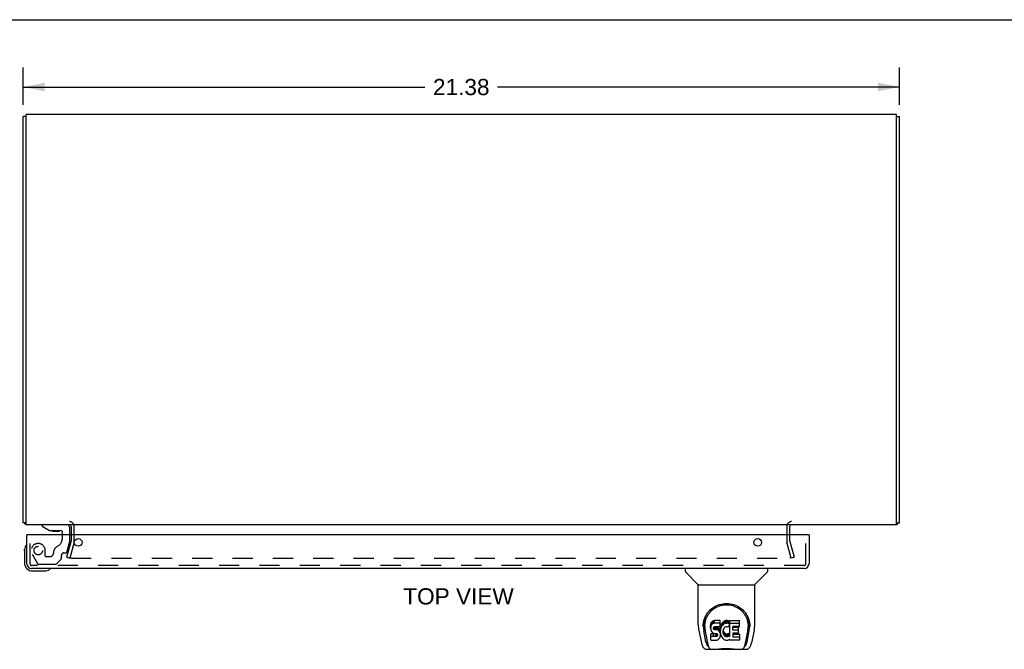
# Model space of a CAD drawing. Header units: inches. Extents: x 0 to 89.5, y 0 to 57.9.
# Tile 5 of 6: x 20.7 to 44.7, y 42.5 to 57.9. Entities that reach past the tile are written whole.
import ezdxf

# ---------------------------------------------------------------- set-up
doc = ezdxf.new("R2010")
doc.units = ezdxf.units.IN
doc.header["$LTSCALE"] = 4.921053
doc.header["$MEASUREMENT"] = 0
doc.linetypes.add('HIDDEN', pattern=[0.2, 0.1, -0.1])
doc.layers.get('0').update_dxf_attribs({"linetype": 'CONTINUOUS'})
for name, color, linetype in [('DEFAULT_2', 8, 'HIDDEN'), ('DIMENSIONS', 7, 'CONTINUOUS'), ('DOOR_ASSEMBLY', 7, 'CONTINUOUS')]:
    doc.layers.add(name, color=color, linetype=linetype)
doc.styles.get("Standard").update_dxf_attribs({"font": 'arial.ttf'})
doc.dimstyles.new('DIMSTYLE_1', dxfattribs={"dimtxt": 0.394737, "dimasz": 0.526316, "dimexe": 0.09, "dimexo": 0.07, "dimgap": 0.0375, "dimtad": 0, "dimtih": 1, "dimtoh": 1, "dimzin": 4, "dimdsep": 46, "dimtxsty": 'Standard', "dimblk": '_FILLED', "dimblk1": '_FILLED', "dimblk2": '_FILLED', "dimcen": 0.09, "dimadec": 3, "dimazin": 1, "dimtfac": 1, "dimtdec": 3, "dimtofl": 0, "dimtmove": 0, "dimatfit": 3, "dimldrblk": '_FILLED', "dimfxl": 0, "dimtolj": 1, "dimtzin": 4, "dimarcsym": 0})

# ---------------------------------------------------------------- blocks, each defined once
blk = doc.blocks.new('_FILLED')
at = {"color": 0, "linetype": 'ByBlock'}
blk.add_solid([(0, 0), (-1, 0.2), (-1, -0.2)], dxfattribs=at)
blk = doc.blocks.new('*D2')
at = {"layer": 'DIMENSIONS', "color": 2, "linetype": 'Continuous'}
for p, q in [((20.804, 55.82), (20.804, 56.728)), ((42.179, 55.82), (42.179, 56.728)), ((20.804, 56.254), (30.605, 56.254)), ((42.179, 56.254), (32.379, 56.254))]:
    blk.add_line(p, q, dxfattribs=at)
at = {"layer": 'DIMENSIONS', "color": 2, "linetype": 'Continuous', "xscale": 0.5263157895, "yscale": 0.5263157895, "zscale": 0.5263157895, "rotation": 180}
blk.add_blockref('_FILLED', (20.804, 56.254), dxfattribs=at)
at = {"layer": 'DIMENSIONS', "color": 2, "linetype": 'Continuous', "xscale": 0.5263157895, "yscale": 0.5263157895, "zscale": 0.5263157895}
blk.add_blockref('_FILLED', (42.179, 56.254), dxfattribs=at)
at = {"layer": 'DIMENSIONS', "color": 2, "linetype": 'Continuous', "insert": (31.492, 56.451), "char_height": 0.3947, "width": 1.37938, "attachment_point": 2, "line_spacing_factor": 0.9}
blk.add_mtext('21.38', dxfattribs=at)

msp = doc.modelspace()

# ---------------------------------------------------------------- linework, layer by layer
at = {"color": 7, "linetype": 'Continuous'}
for p, q in [((0, 57.895), (89.474, 57.895)), ((20.879, 55.532), (20.804, 55.532)), ((42.104, 55.532), (42.179, 55.532)), ((20.879, 45.628), (20.804, 45.628)), ((42.104, 45.628), (42.179, 45.628))]:
    msp.add_line(p, q, dxfattribs=at)
at = {"color": 3, "linetype": 'Continuous'}
for p, q in [((20.804, 45.628), (20.804, 55.532)), ((20.879, 45.585), (20.879, 55.585)), ((42.104, 55.585), (20.879, 55.585)), ((42.104, 45.585), (42.104, 55.585)), ((42.179, 45.628), (42.179, 55.532)), ((42.104, 45.585), (20.879, 45.585)), ((21.979, 45.543), (21.979, 45.342)), ((39.504, 45.342), (39.504, 45.543))]:
    msp.add_line(p, q, dxfattribs=at)
for centre, radius, start, end in [((20.921, 45.702), 0.117, 219.2384, 248.9598), ((42.062, 45.702), 0.117, 291.0378, 320.7652), ((21.937, 45.543), 0.042, 0, 90), ((39.546, 45.543), 0.042, 90, 180)]:
    msp.add_arc(centre, radius, start, end, dxfattribs=at)
at = {"layer": 'DEFAULT_2', "color": 8, "linetype": 'HIDDEN'}
for p, q in [((22.054, 45.184), (22.054, 45.543)), ((39.429, 45.543), (39.429, 45.184)), ((21.875, 44.792), (21.978, 45.178)), ((22.051, 45.158), (21.947, 44.772)), ((21.979, 45.342), (21.979, 45.184)), ((39.536, 44.772), (39.433, 45.158)), ((39.504, 45.184), (39.504, 45.342)), ((39.505, 45.178), (39.608, 44.792)), ((21.875, 44.792), (21.947, 44.772)), ((21.957, 44.791), (21.957, 44.791)), ((21.977, 44.772), (39.506, 44.772)), ((39.608, 44.792), (39.536, 44.772))]:
    msp.add_line(p, q, dxfattribs=at)
for points in [[(21.957, 44.796), (21.957, 44.794), (21.957, 44.793), (21.957, 44.791)], [(21.957, 44.791), (21.957, 44.789), (21.957, 44.787), (21.958, 44.786), (21.958, 44.784), (21.959, 44.783), (21.96, 44.781), (21.961, 44.78), (21.962, 44.778), (21.964, 44.777), (21.965, 44.776), (21.966, 44.775), (21.968, 44.774), (21.97, 44.773)], [(21.977, 44.772), (21.975, 44.772), (21.973, 44.772), (21.971, 44.773), (21.97, 44.773)], [(39.526, 44.791), (39.526, 44.791), (39.526, 44.789), (39.526, 44.787), (39.526, 44.786), (39.525, 44.784), (39.524, 44.783), (39.523, 44.781), (39.522, 44.78), (39.521, 44.778), (39.52, 44.777), (39.518, 44.776), (39.517, 44.775), (39.515, 44.774), (39.514, 44.773), (39.512, 44.773), (39.51, 44.772), (39.508, 44.772), (39.506, 44.772)], [(39.526, 44.796), (39.526, 44.794), (39.526, 44.793), (39.526, 44.791)]]:
    msp.add_lwpolyline(points, dxfattribs=at)
for centre, radius, start, end in [((21.937, 45.543), 0.117, 0, 90), ((39.546, 45.543), 0.117, 90, 180), ((21.954, 45.184), 0.025, 345, 360), ((21.954, 45.184), 0.1, 345, 360), ((39.529, 45.184), 0.1, 180, 195), ((39.529, 45.184), 0.025, 180, 195)]:
    msp.add_arc(centre, radius, start, end, dxfattribs=at)
at = {"layer": 'DOOR_ASSEMBLY', "color": 7, "linetype": 'Continuous'}
for p, q in [((21.273, 45.585), (21.273, 45.546)), ((21.273, 45.546), (21.449, 45.447)), ((21.449, 45.447), (21.726, 45.447)), ((21.537, 45.43), (21.677, 45.43)), ((21.757, 45.416), (21.757, 45.342)), ((21.942, 45.342), (21.942, 45.506)), ((20.914, 45.342), (20.899, 45.342)), ((39.959, 45.342), (39.974, 45.342)), ((20.839, 44.946), (20.842, 44.984)), ((20.839, 44.946), (20.839, 44.657)), ((21.039, 44.457), (21.328, 44.457)), ((36.957, 44.517), (36.957, 44.454)), ((38.965, 44.517), (38.965, 44.454)), ((37.266, 44.129), (36.969, 44.426)), ((38.656, 44.129), (38.954, 44.426)), ((37.272, 44.123), (38.65, 44.123)), ((37.272, 43.151), (37.272, 44.123)), ((38.65, 43.152), (38.65, 44.123)), ((37.613, 43.228), (37.605, 43.22)), ((37.623, 43.235), (37.613, 43.228)), ((37.613, 43.161), (37.613, 43.228)), ((37.645, 43.244), (37.623, 43.235)), ((37.623, 43.168), (37.623, 43.235)), ((37.668, 43.252), (37.645, 43.244)), ((37.645, 43.178), (37.645, 43.244)), ((37.808, 43.252), (37.668, 43.252)), ((37.668, 43.185), (37.668, 43.252)), ((37.809, 43.209), (37.808, 43.252)), ((37.808, 43.185), (37.808, 43.252)), ((37.904, 43.234), (37.885, 43.221)), ((37.924, 43.243), (37.904, 43.234)), ((37.904, 43.168), (37.904, 43.234)), ((37.946, 43.248), (37.924, 43.243)), ((37.924, 43.176), (37.924, 43.243)), ((37.968, 43.25), (37.946, 43.248)), ((37.946, 43.181), (37.946, 43.248)), ((37.968, 43.25), (37.99, 43.25)), ((37.968, 43.183), (37.968, 43.25)), ((38.002, 43.248), (37.99, 43.25)), ((37.99, 43.183), (37.99, 43.25)), ((38.012, 43.245), (38.002, 43.248)), ((38.002, 43.181), (38.002, 43.248)), ((38.031, 43.233), (38.012, 43.245)), ((38.012, 43.178), (38.012, 43.245)), ((38.031, 43.233), (38.031, 43.166)), ((38.032, 43.229), (38.032, 43.166)), ((38.041, 43.25), (38.278, 43.25)), ((38.041, 42.858), (38.041, 43.25)), ((38.282, 43.104), (38.282, 43.245)), ((37.287, 43.008), (37.352, 42.703)), ((37.39, 43.109), (37.39, 43.109)), ((37.39, 43.097), (37.39, 43.096)), ((37.397, 43.183), (37.396, 43.119)), ((37.459, 42.731), (37.407, 43.001)), ((37.434, 43.109), (37.434, 43.086)), ((37.443, 42.988), (37.444, 42.985)), ((37.577, 43.155), (37.575, 43.131)), ((37.575, 43.064), (37.575, 43.131)), ((37.577, 43.088), (37.575, 43.064)), ((37.575, 43.064), (37.576, 43.04)), ((37.576, 43.04), (37.58, 43.017)), ((37.582, 43.178), (37.577, 43.155)), ((37.577, 43.088), (37.577, 43.155)), ((37.582, 43.111), (37.577, 43.088)), ((37.58, 43.017), (37.588, 42.995)), ((37.591, 43.201), (37.582, 43.178)), ((37.582, 43.111), (37.582, 43.178)), ((37.591, 43.134), (37.582, 43.111)), ((37.588, 42.995), (37.601, 42.974)), ((37.605, 43.22), (37.591, 43.201)), ((37.591, 43.134), (37.591, 43.201)), ((37.605, 43.153), (37.591, 43.134)), ((37.605, 43.153), (37.605, 43.22)), ((37.613, 43.161), (37.605, 43.153)), ((37.623, 43.168), (37.613, 43.161)), ((37.645, 43.178), (37.623, 43.168)), ((37.668, 43.185), (37.645, 43.178)), ((37.646, 43.052), (37.647, 43.067)), ((37.647, 43.045), (37.646, 43.052)), ((37.647, 43.067), (37.649, 43.083)), ((37.647, 43.045), (37.647, 43.067)), ((37.649, 43.038), (37.647, 43.045)), ((37.649, 43.083), (37.652, 43.089)), ((37.649, 43.038), (37.649, 43.083)), ((37.654, 43.032), (37.649, 43.038)), ((37.652, 43.089), (37.658, 43.094)), ((37.654, 43.032), (37.654, 43.091)), ((37.66, 43.027), (37.654, 43.032)), ((37.658, 43.094), (37.672, 43.099)), ((37.66, 43.094), (37.659, 43.095)), ((37.674, 43.09), (37.66, 43.094)), ((37.66, 43.027), (37.66, 43.094)), ((37.674, 43.023), (37.66, 43.027)), ((37.808, 43.185), (37.668, 43.185)), ((37.672, 43.099), (37.687, 43.1)), ((37.698, 43.091), (37.674, 43.09)), ((37.674, 43.023), (37.674, 43.09)), ((37.698, 43.024), (37.674, 43.023)), ((37.687, 43.1), (37.8, 43.1)), ((37.722, 43.09), (37.698, 43.091)), ((37.698, 43.024), (37.698, 43.091)), ((37.722, 43.023), (37.698, 43.024)), ((37.746, 43.085), (37.722, 43.09)), ((37.722, 43.023), (37.722, 43.09)), ((37.746, 43.018), (37.722, 43.023)), ((37.757, 43.08), (37.746, 43.085)), ((37.746, 43.018), (37.746, 43.085)), ((37.757, 43.013), (37.746, 43.018)), ((37.766, 43.073), (37.757, 43.08)), ((37.757, 43.013), (37.757, 43.08)), ((37.766, 43.006), (37.757, 43.013)), ((37.784, 43.056), (37.766, 43.073)), ((37.766, 43.006), (37.766, 43.073)), ((37.784, 42.989), (37.766, 43.006)), ((37.797, 43.036), (37.784, 43.056)), ((37.784, 42.989), (37.784, 43.056)), ((37.797, 42.969), (37.784, 42.989)), ((37.806, 43.014), (37.797, 43.036)), ((37.797, 42.969), (37.797, 43.036)), ((37.8, 43.1), (37.805, 43.1)), ((37.805, 43.1), (37.807, 43.106)), ((37.807, 43.01), (37.806, 43.014)), ((37.806, 42.947), (37.806, 43.014)), ((37.807, 43.106), (37.808, 43.118)), ((37.812, 43.088), (37.807, 43.043)), ((37.807, 42.977), (37.807, 43.043)), ((37.812, 43.021), (37.807, 42.977)), ((37.809, 43.142), (37.808, 43.185)), ((37.808, 43.118), (37.809, 43.142)), ((37.809, 43.142), (37.809, 43.209)), ((37.816, 43.11), (37.812, 43.088)), ((37.812, 43.021), (37.812, 43.088)), ((37.816, 43.043), (37.812, 43.021)), ((37.822, 43.131), (37.816, 43.11)), ((37.816, 43.043), (37.816, 43.11)), ((37.822, 43.064), (37.816, 43.043)), ((37.831, 43.152), (37.822, 43.131)), ((37.822, 43.064), (37.822, 43.131)), ((37.831, 43.085), (37.822, 43.064)), ((37.841, 43.171), (37.831, 43.152)), ((37.831, 43.085), (37.831, 43.152)), ((37.841, 43.104), (37.831, 43.085)), ((37.854, 43.189), (37.841, 43.171)), ((37.841, 43.104), (37.841, 43.171)), ((37.854, 43.123), (37.841, 43.104)), ((37.869, 43.206), (37.854, 43.189)), ((37.854, 43.123), (37.854, 43.189)), ((37.869, 43.139), (37.854, 43.123)), ((37.885, 43.221), (37.869, 43.206)), ((37.869, 43.139), (37.869, 43.206)), ((37.885, 43.155), (37.869, 43.139)), ((37.881, 43.019), (37.877, 42.992)), ((37.877, 42.992), (37.877, 42.965)), ((37.878, 42.952), (37.878, 42.992)), ((37.88, 43.012), (37.881, 43.006)), ((37.884, 43.032), (37.881, 43.019)), ((37.881, 43.006), (37.891, 42.981)), ((37.881, 42.939), (37.881, 43.006)), ((37.89, 43.043), (37.884, 43.032)), ((37.885, 43.155), (37.885, 43.221)), ((37.904, 43.168), (37.885, 43.155)), ((37.904, 43.067), (37.89, 43.043)), ((37.924, 43.176), (37.904, 43.168)), ((37.913, 43.077), (37.904, 43.067)), ((37.923, 43.085), (37.913, 43.077)), ((37.948, 43.095), (37.923, 43.085)), ((37.946, 43.181), (37.924, 43.176)), ((37.968, 43.183), (37.946, 43.181)), ((37.961, 43.098), (37.948, 43.095)), ((37.974, 43.098), (37.961, 43.098)), ((37.99, 43.183), (37.968, 43.183)), ((37.988, 43.095), (37.974, 43.098)), ((38, 43.09), (37.988, 43.095)), ((38.002, 43.181), (37.99, 43.183)), ((38.012, 43.178), (38.002, 43.181)), ((38.032, 43.161), (38.006, 43.093)), ((38.031, 43.166), (38.012, 43.178)), ((38.041, 43.183), (38.278, 43.183)), ((38.111, 43.095), (38.111, 43.028)), ((38.278, 43.1), (38.116, 43.1)), ((38.116, 43.09), (38.247, 43.09)), ((38.116, 43.023), (38.247, 43.023)), ((38.251, 42.946), (38.251, 43.086)), ((38.463, 42.731), (38.516, 43.001)), ((38.478, 42.985), (38.479, 42.989)), ((38.525, 43.183), (38.526, 43.119)), ((38.532, 43.109), (38.532, 43.109)), ((38.532, 43.096), (38.532, 43.097)), ((38.635, 43.008), (38.57, 42.703)), ((37.444, 42.985), (37.501, 42.695)), ((37.578, 42.778), (37.578, 42.92)), ((37.641, 42.925), (37.582, 42.925)), ((37.582, 42.858), (37.582, 42.925)), ((37.641, 42.858), (37.582, 42.858)), ((37.582, 42.774), (37.726, 42.774)), ((37.601, 42.974), (37.617, 42.957)), ((37.617, 42.957), (37.637, 42.944)), ((37.637, 42.944), (37.648, 42.94)), ((37.702, 42.925), (37.641, 42.925)), ((37.641, 42.858), (37.641, 42.925)), ((37.702, 42.859), (37.641, 42.858)), ((37.648, 42.94), (37.66, 42.938)), ((37.66, 42.938), (37.707, 42.937)), ((37.717, 42.927), (37.702, 42.925)), ((37.702, 42.859), (37.702, 42.925)), ((37.717, 42.86), (37.702, 42.859)), ((37.707, 42.937), (37.715, 42.937)), ((37.715, 42.937), (37.722, 42.934)), ((37.724, 42.93), (37.717, 42.927)), ((37.717, 42.86), (37.717, 42.927)), ((37.724, 42.863), (37.717, 42.86)), ((37.722, 42.934), (37.728, 42.93)), ((37.725, 42.932), (37.724, 42.93)), ((37.724, 42.863), (37.724, 42.93)), ((37.729, 42.868), (37.724, 42.863)), ((37.726, 42.774), (37.738, 42.775)), ((37.728, 42.93), (37.733, 42.924)), ((37.729, 42.868), (37.729, 42.928)), ((37.739, 42.88), (37.729, 42.868)), ((37.733, 42.924), (37.739, 42.91)), ((37.738, 42.775), (37.75, 42.779)), ((37.739, 42.88), (37.739, 42.912)), ((37.739, 42.91), (37.742, 42.895)), ((37.741, 42.887), (37.739, 42.88)), ((37.741, 42.887), (37.741, 42.9)), ((37.742, 42.895), (37.741, 42.887)), ((37.75, 42.779), (37.769, 42.793)), ((37.769, 42.793), (37.786, 42.81)), ((37.786, 42.81), (37.793, 42.82)), ((37.793, 42.82), (37.798, 42.831)), ((37.806, 42.947), (37.797, 42.969)), ((37.798, 42.831), (37.807, 42.853)), ((37.812, 42.924), (37.806, 42.947)), ((37.807, 42.977), (37.808, 42.954)), ((37.807, 42.853), (37.813, 42.876)), ((37.808, 42.954), (37.811, 42.932)), ((37.811, 42.932), (37.816, 42.91)), ((37.815, 42.9), (37.812, 42.924)), ((37.813, 42.876), (37.815, 42.9)), ((37.815, 42.9), (37.815, 42.915)), ((37.816, 42.91), (37.823, 42.889)), ((37.823, 42.889), (37.844, 42.85)), ((37.844, 42.85), (37.857, 42.832)), ((37.857, 42.832), (37.871, 42.815)), ((37.871, 42.815), (37.888, 42.8)), ((37.877, 42.965), (37.878, 42.952)), ((37.878, 42.952), (37.881, 42.939)), ((37.881, 42.939), (37.891, 42.914)), ((37.888, 42.8), (37.906, 42.786)), ((37.891, 42.981), (37.905, 42.958)), ((37.891, 42.914), (37.891, 42.981)), ((37.891, 42.914), (37.905, 42.891)), ((37.905, 42.958), (37.913, 42.948)), ((37.905, 42.891), (37.905, 42.958)), ((37.905, 42.891), (37.913, 42.881)), ((37.906, 42.786), (37.915, 42.781)), ((37.913, 42.948), (37.923, 42.939)), ((37.913, 42.881), (37.913, 42.948)), ((37.913, 42.881), (37.923, 42.872)), ((37.915, 42.781), (37.926, 42.777)), ((37.923, 42.939), (37.935, 42.932)), ((37.923, 42.872), (37.923, 42.939)), ((37.923, 42.872), (37.935, 42.865)), ((37.926, 42.777), (37.948, 42.772)), ((37.935, 42.932), (37.947, 42.927)), ((37.935, 42.865), (37.935, 42.932)), ((37.935, 42.865), (37.947, 42.86)), ((37.947, 42.927), (37.96, 42.925)), ((37.947, 42.86), (37.947, 42.927)), ((37.947, 42.86), (37.96, 42.858)), ((37.948, 42.772), (37.97, 42.769)), ((37.96, 42.925), (37.974, 42.924)), ((37.96, 42.858), (37.96, 42.925)), ((37.96, 42.858), (37.974, 42.857)), ((37.97, 42.769), (37.992, 42.772)), ((37.974, 42.924), (37.987, 42.926)), ((37.974, 42.857), (37.974, 42.924)), ((37.974, 42.857), (37.987, 42.859)), ((37.987, 42.926), (37.999, 42.93)), ((37.987, 42.859), (37.987, 42.926)), ((37.987, 42.859), (37.999, 42.863)), ((37.992, 42.772), (38.013, 42.779)), ((37.999, 42.93), (38.012, 42.936)), ((37.999, 42.863), (37.999, 42.93)), ((37.999, 42.863), (38.012, 42.869)), ((38.012, 42.936), (38.023, 42.943)), ((38.012, 42.869), (38.012, 42.936)), ((38.012, 42.869), (38.023, 42.876)), ((38.013, 42.779), (38.032, 42.791)), ((38.023, 42.943), (38.023, 42.876)), ((38.029, 42.942), (38.041, 42.925)), ((38.029, 42.875), (38.041, 42.858)), ((38.043, 42.791), (38.032, 42.791)), ((38.032, 42.791), (38.032, 42.791)), ((38.043, 42.778), (38.043, 42.791)), ((38.278, 42.774), (38.047, 42.774)), ((38.112, 42.937), (38.112, 42.859)), ((38.247, 42.941), (38.117, 42.941)), ((38.117, 42.921), (38.278, 42.921)), ((38.117, 42.855), (38.278, 42.855)), ((38.283, 42.778), (38.283, 42.917)), ((38.422, 42.695), (38.478, 42.985)), ((37.476, 42.548), (38.446, 42.548)), ((37.518, 42.627), (37.511, 42.627)), ((37.517, 42.631), (37.52, 42.621)), ((37.52, 42.621), (37.52, 42.621)), ((37.563, 42.548), (37.557, 42.548)), ((37.563, 42.548), (37.562, 42.548)), ((38.361, 42.548), (38.359, 42.548)), ((38.402, 42.621), (38.406, 42.631)), ((38.402, 42.621), (38.402, 42.621)), ((38.411, 42.627), (38.404, 42.627))]:
    msp.add_line(p, q, dxfattribs=at)
at = {"layer": 'DOOR_ASSEMBLY', "color": 8, "linetype": 'HIDDEN'}
for p, q in [((21.863, 45.585), (21.273, 45.585)), ((20.974, 44.634), (20.974, 45.342)), ((21.757, 45.342), (21.757, 45.232)), ((21.873, 44.919), (21.942, 45.175)), ((21.942, 45.175), (21.942, 45.342)), ((39.899, 44.634), (39.899, 45.342)), ((21.346, 44.822), (21.346, 44.955)), ((21.025, 44.869), (21.159, 44.636)), ((21.456, 44.806), (21.362, 44.806)), ((21.619, 44.63), (21.734, 44.745)), ((21.74, 44.759), (21.74, 44.837)), ((21.799, 44.896), (21.843, 44.896)), ((39.857, 44.592), (21.016, 44.592)), ((21.185, 44.621), (21.598, 44.621))]:
    msp.add_line(p, q, dxfattribs=at)
at = {"layer": 'DOOR_ASSEMBLY', "color": 3, "linetype": 'Continuous'}
for p, q in [((20.899, 44.634), (20.899, 45.342)), ((39.959, 45.342), (20.914, 45.342)), ((39.974, 45.342), (39.974, 44.634)), ((39.857, 44.517), (21.016, 44.517))]:
    msp.add_line(p, q, dxfattribs=at)
at = {"layer": 'DOOR_ASSEMBLY', "color": 7, "linetype": 'Continuous'}
for points in [[(37.39, 43.109), (37.393, 43.151), (37.4, 43.2), (37.411, 43.247), (37.425, 43.291), (37.442, 43.333), (37.462, 43.372), (37.484, 43.41), (37.509, 43.445), (37.536, 43.477), (37.566, 43.508), (37.597, 43.536), (37.631, 43.562), (37.667, 43.585), (37.704, 43.606), (37.744, 43.624), (37.785, 43.639), (37.828, 43.651), (37.872, 43.66), (37.916, 43.665), (37.961, 43.667), (38.007, 43.665), (38.051, 43.66), (38.095, 43.651), (38.138, 43.639), (38.179, 43.624), (38.219, 43.606), (38.256, 43.585), (38.292, 43.561), (38.326, 43.535), (38.357, 43.507), (38.387, 43.477), (38.414, 43.444), (38.439, 43.409), (38.461, 43.372), (38.481, 43.332), (38.498, 43.291), (38.512, 43.246), (38.523, 43.199), (38.53, 43.15), (38.532, 43.109)], [(37.434, 43.109), (37.435, 43.129), (37.436, 43.154), (37.439, 43.178), (37.442, 43.202), (37.447, 43.225), (37.453, 43.248), (37.46, 43.271), (37.467, 43.293), (37.476, 43.315), (37.485, 43.336), (37.496, 43.356), (37.506, 43.376), (37.518, 43.394), (37.53, 43.412), (37.543, 43.43), (37.556, 43.446), (37.57, 43.462), (37.584, 43.477), (37.598, 43.491), (37.613, 43.505), (37.628, 43.517), (37.643, 43.529), (37.659, 43.541), (37.674, 43.551), (37.69, 43.561), (37.706, 43.57), (37.722, 43.579), (37.737, 43.586), (37.753, 43.594), (37.769, 43.6), (37.785, 43.606), (37.801, 43.611), (37.817, 43.616), (37.833, 43.62), (37.849, 43.624), (37.865, 43.627), (37.881, 43.63), (37.897, 43.632), (37.913, 43.634), (37.929, 43.635), (37.945, 43.636), (37.96, 43.636), (37.976, 43.636), (37.992, 43.635), (38.008, 43.634), (38.024, 43.632), (38.04, 43.63), (38.056, 43.628), (38.072, 43.624), (38.088, 43.621), (38.104, 43.617), (38.12, 43.612), (38.136, 43.606), (38.152, 43.6), (38.168, 43.594), (38.184, 43.587), (38.2, 43.579), (38.216, 43.571), (38.232, 43.561), (38.247, 43.552), (38.263, 43.541), (38.278, 43.53), (38.294, 43.518), (38.309, 43.505), (38.323, 43.492), (38.338, 43.478), (38.352, 43.463), (38.366, 43.447), (38.379, 43.43), (38.392, 43.413), (38.404, 43.395), (38.416, 43.376), (38.427, 43.356), (38.437, 43.336), (38.446, 43.315), (38.455, 43.293), (38.463, 43.271), (38.469, 43.249), (38.475, 43.225), (38.48, 43.202), (38.484, 43.178), (38.486, 43.154), (38.488, 43.13), (38.488, 43.109)], [(37.272, 43.151), (37.273, 43.118), (37.276, 43.079), (37.281, 43.039), (37.287, 43.008)], [(37.39, 43.097), (37.39, 43.101), (37.39, 43.109)], [(37.434, 43.086), (37.434, 43.07), (37.436, 43.042), (37.439, 43.013), (37.443, 42.988)], [(38.479, 42.989), (38.48, 42.992), (38.48, 42.995), (38.481, 42.998), (38.481, 43.001), (38.482, 43.004), (38.482, 43.008), (38.483, 43.011), (38.483, 43.014), (38.484, 43.018), (38.484, 43.022), (38.485, 43.025), (38.485, 43.029), (38.485, 43.033), (38.486, 43.037), (38.486, 43.042), (38.487, 43.046), (38.487, 43.05), (38.487, 43.055), (38.487, 43.059), (38.488, 43.064), (38.488, 43.069), (38.488, 43.074), (38.488, 43.079), (38.488, 43.084), (38.488, 43.109)], [(38.532, 43.109), (38.532, 43.102), (38.532, 43.097)], [(38.635, 43.008), (38.641, 43.038), (38.646, 43.078), (38.649, 43.118), (38.65, 43.152)], [(37.582, 42.925), (37.582, 42.924), (37.581, 42.924), (37.581, 42.924), (37.58, 42.924), (37.58, 42.924), (37.579, 42.924), (37.579, 42.923), (37.579, 42.923), (37.578, 42.923), (37.578, 42.922), (37.578, 42.922), (37.578, 42.921), (37.578, 42.921), (37.578, 42.92)], [(37.582, 42.858), (37.582, 42.858), (37.581, 42.858), (37.581, 42.858), (37.58, 42.857), (37.58, 42.857), (37.579, 42.857), (37.579, 42.857), (37.579, 42.856), (37.578, 42.856), (37.578, 42.855), (37.578, 42.855), (37.578, 42.854), (37.578, 42.854), (37.578, 42.853)], [(37.352, 42.703), (37.355, 42.69), (37.36, 42.671), (37.365, 42.655), (37.37, 42.64), (37.376, 42.626), (37.382, 42.614), (37.388, 42.602), (37.396, 42.592), (37.404, 42.582), (37.413, 42.573), (37.423, 42.565), (37.434, 42.558), (37.447, 42.553), (37.46, 42.55), (37.473, 42.548), (37.476, 42.548)], [(37.501, 42.695), (37.503, 42.684), (37.506, 42.67), (37.509, 42.657), (37.513, 42.644), (37.517, 42.631)], [(37.52, 42.621), (37.526, 42.608), (37.532, 42.596), (37.538, 42.585), (37.545, 42.576), (37.552, 42.568), (37.56, 42.561), (37.569, 42.555), (37.579, 42.551), (37.589, 42.549), (37.597, 42.548)], [(37.678, 42.548), (37.698, 42.549), (37.72, 42.55), (37.744, 42.553), (37.768, 42.555), (37.794, 42.558), (37.821, 42.561), (37.848, 42.564), (37.876, 42.566), (37.905, 42.568), (37.935, 42.569), (37.964, 42.569), (37.993, 42.569), (38.022, 42.567), (38.051, 42.566), (38.078, 42.563), (38.105, 42.561), (38.132, 42.558), (38.157, 42.555), (38.181, 42.552), (38.203, 42.55), (38.225, 42.549), (38.245, 42.548)], [(37.678, 42.548), (37.7, 42.549), (37.726, 42.55), (37.754, 42.553), (37.782, 42.556), (37.811, 42.559), (37.84, 42.561), (37.87, 42.564), (37.9, 42.566), (37.93, 42.567), (37.961, 42.567), (37.991, 42.567), (38.022, 42.566), (38.052, 42.564), (38.082, 42.562), (38.111, 42.559), (38.14, 42.556), (38.168, 42.553), (38.196, 42.551), (38.222, 42.549), (38.245, 42.548)], [(38.325, 42.548), (38.333, 42.549), (38.343, 42.551), (38.353, 42.555), (38.362, 42.561), (38.37, 42.568), (38.377, 42.576), (38.384, 42.585), (38.39, 42.596), (38.397, 42.608), (38.402, 42.621)], [(38.406, 42.631), (38.409, 42.644), (38.413, 42.657), (38.416, 42.67), (38.419, 42.684), (38.422, 42.695)], [(38.446, 42.548), (38.448, 42.548), (38.462, 42.55), (38.475, 42.553), (38.487, 42.558), (38.499, 42.565), (38.509, 42.573), (38.518, 42.581), (38.526, 42.591), (38.534, 42.602), (38.54, 42.613), (38.546, 42.626), (38.552, 42.639), (38.557, 42.654), (38.562, 42.671), (38.567, 42.69), (38.57, 42.703)]]:
    msp.add_lwpolyline(points, dxfattribs=at)
at = {"layer": 'DOOR_ASSEMBLY', "color": 3, "linetype": 'Continuous'}
for centre in [(22.149, 45.154), (38.724, 45.154)]:
    msp.add_circle(centre, 0.094, dxfattribs=at)
at = {"layer": 'DOOR_ASSEMBLY', "color": 8, "linetype": 'HIDDEN'}
msp.add_circle((21.174, 44.955), 0.103, dxfattribs=at)
at = {"layer": 'DOOR_ASSEMBLY', "color": 7, "linetype": 'Continuous'}
for centre, radius, start, end in [((21.537, 45.52), 0.09, 234.8123, 270), ((21.677, 45.52), 0.09, 270, 304.9232), ((21.726, 45.416), 0.031, 0, 90), ((21.863, 45.506), 0.079, 0, 90), ((21.089, 44.946), 0.25, 149.1101, 180), ((20.887, 45.067), 0.015, 96.3796, 149.1101), ((20.884, 45.067), 0.015, 0, 83.6204), ((21.039, 44.657), 0.2, 180, 270), ((21.328, 44.707), 0.25, 270, 300.8899), ((21.449, 44.502), 0.015, 6.3796, 90), ((21.449, 44.505), 0.015, 300.8899, 353.6204), ((36.997, 44.454), 0.0394, 180, 225), ((38.926, 44.454), 0.0394, 315, 360), ((37.28, 44.143), 0.0197, 225, 262.5), ((38.642, 44.143), 0.0197, 277.5, 315)]:
    msp.add_arc(centre, radius, start, end, dxfattribs=at)
at = {"layer": 'DOOR_ASSEMBLY', "color": 8, "linetype": 'HIDDEN'}
for centre, radius, start, end in [((21.569, 45.232), 0.188, 295.7418, 360), ((21.174, 44.955), 0.172, 0, 210), ((21.731, 44.896), 0.185, 115.7418, 180), ((21.843, 44.927), 0.031, 270, 345), ((21.362, 44.822), 0.016, 180, 270), ((21.456, 44.896), 0.09, 270, 360), ((21.72, 44.759), 0.02, 315, 360), ((21.799, 44.837), 0.059, 90, 180), ((21.016, 44.634), 0.042, 180, 270), ((21.185, 44.651), 0.03, 210, 270), ((21.598, 44.651), 0.03, 270, 315), ((39.857, 44.634), 0.042, 270, 360)]:
    msp.add_arc(centre, radius, start, end, dxfattribs=at)
at = {"layer": 'DOOR_ASSEMBLY', "color": 3, "linetype": 'Continuous'}
for centre, start, end in [((21.016, 44.634), 180, 270), ((39.857, 44.634), 270, 360)]:
    msp.add_arc(centre, 0.117, start, end, dxfattribs=at)
at = {"layer": 'DOOR_ASSEMBLY', "color": 7, "linetype": 'Continuous'}
for centre, major_axis, ratio, start_param, end_param in [((37.961, 43.109), (0, 0.565), 0.999848, 1.137008, 1.76365), ((38.028, 43.229), (0.00448, 0), 1, 0.003891, 0.905353), ((38.278, 43.245), (0.00448, 0), 1, 0, 1.570796), ((37.961, 43.109), (0, 0.565), 0.999848, 4.519536, 5.145564), ((38.002, 43.094), (0.00448, 0), 1, -1.986921, -0.366491), ((38.028, 43.162), (0.00448, 0), 1, 0.003842, 0.905353), ((38.028, 43.162), (0, 0.00448), 1, -1.937287, -1.566955), ((38.116, 43.095), (0, 0.00448), 1, 0, 1.570796), ((38.116, 43.094), (0, 0.00448), 1, 1.964837, 3.141593), ((38.116, 43.028), (0, 0.00448), 1, 1.570796, 3.141593), ((38.247, 43.086), (0, 0.00448), 1, -1.570796, 0), ((38.247, 43.019), (0, 0.00448), 1, -1.570796, 0), ((38.278, 43.178), (0, 0.00448), 1, -1.570796, 0), ((38.278, 43.104), (0, 0.00448), 1, -3.141593, -1.570796), ((37.582, 42.778), (0.00483, 0), 1, 3.141593, 4.712389), ((38.025, 42.94), (0.00448, 0), 1, 1.570796, 2.222579), ((38.025, 42.873), (0.00448, 0), 1, 1.570796, 2.222579), ((38.025, 42.94), (0, 0.00448), 1, -0.975826, 0), ((38.025, 42.873), (0, 0.00448), 1, -0.975826, 0), ((38.047, 42.778), (0, 0.00448), 1, 1.570796, 3.141593), ((38.117, 42.937), (0, 0.00448), 1, 0, 1.570796), ((38.117, 42.926), (0, 0.00448), 1, 1.570796, 3.141593), ((38.117, 42.859), (0, 0.00448), 1, 1.570796, 3.141593), ((38.247, 42.946), (0, 0.00448), 1, -3.141593, -1.570796), ((38.278, 42.917), (0.00448, 0), 1, 0, 1.570796), ((38.278, 42.85), (0, 0.00448), 1, -1.570796, 0), ((38.278, 42.778), (0, 0.00448), 1, -3.141593, -1.570796), ((37.517, 42.981), (0.007, 0.354), 0.213027, -3.923008, -3.13761), ((38.405, 42.981), (-0.007, 0.354), 0.213027, -3.145575, -2.360177)]:
    msp.add_ellipse(centre, major_axis=major_axis, ratio=ratio, start_param=start_param, end_param=end_param, dxfattribs=at)

# ---------------------------------------------------------------- texts
at = {"layer": 'DIMENSIONS', "color": 2, "linetype": 'Continuous', "insert": (31.425, 44.036), "char_height": 0.3947, "width": 2.68979, "attachment_point": 2, "line_spacing_factor": 0.9}
msp.add_mtext('TOP VIEW', dxfattribs=at)

# ---------------------------------------------------------------- dimensions: what is measured, and where the dimension line sits
at = {"layer": 'DIMENSIONS', "color": 2, "linetype": 'Continuous'}
dim = msp.add_linear_dim(base=(20.804166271, 56.253852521), p1=(42.179166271, 56.797536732), p2=(20.804166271, 56.797536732), angle=180, dimstyle='DIMSTYLE_1', dxfattribs=at)
dim.commit()
dim.dimension.update_dxf_attribs({"geometry": '*D2', "text_midpoint": (31.485693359, 56.251652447), "dimtype": 160})

doc.saveas('drawing.dxf')
